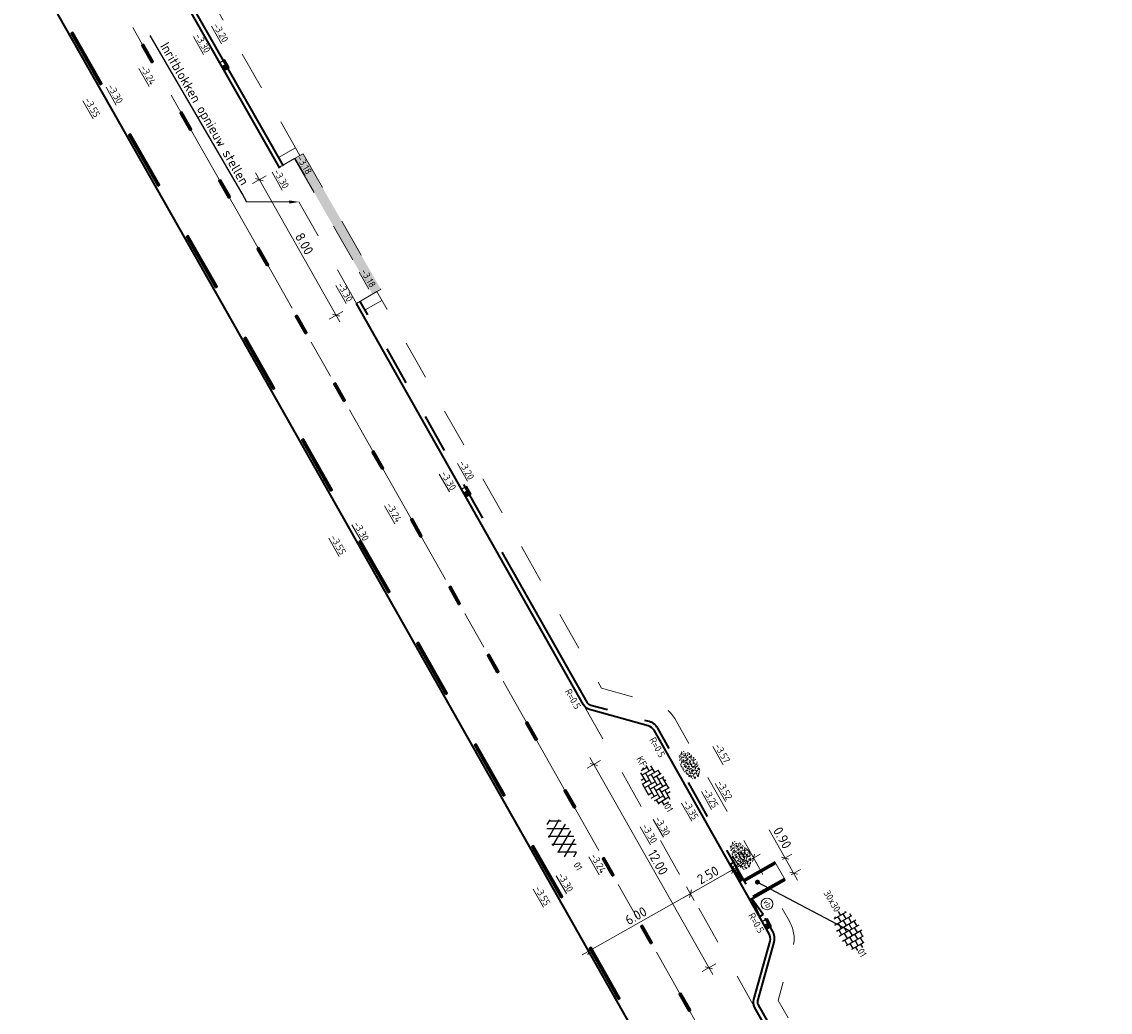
# Model space of a CAD drawing. Header units: metres. Extents: x 111691 to 117439, y 474133 to 478789.
# Tile 77 of 127: x 114342 to 114398, y 476517 to 476568. Entities that reach past the tile are written whole.
import ezdxf
from ezdxf import colors
from ezdxf.entities.mleader import LeaderData, LeaderLine
from ezdxf.enums import TextEntityAlignment as Align
from ezdxf.math import Vec2, Vec3

# ---------------------------------------------------------------- set-up
doc = ezdxf.new("R2010")
doc.units = ezdxf.units.M
for name, pattern in [('AM-AS', [16, 10, -2, 2, -2]), ('VH-OPSLUITBAND_80X200', [14, 8, -2, 2, -2]), ('VH-RWSBAND', [24, 10, -2, 2, -2, 2, -2, 2, -2]), ('XX-HIDDEN', [4, 2, -2])]:
    doc.linetypes.add(name, pattern=pattern)
doc.layers.get('Defpoints').update_dxf_attribs({"lineweight": 25})
doc.layers.add('N-WE-AM-AS_WEG-G', color=10, linetype='AM-AS', lineweight=18, plot=False)
for name, color, linetype, lineweight in [('N-WE-GR-GRAS-S', 60, 'Continuous', 25), ('N-WE-IE-MEUBILAIR_WEGMEUBILAIR_PAAL-S', 7, 'Continuous', 25), ('N-WE-RI-HWA_KOLK-S', 150, 'Continuous', 25), ('N-WE-VH-HOOGTELABEL-T18', 2, 'Continuous', 18), ('N-WE-VH-KANTOPSLUITING-T18', 10, 'Continuous', 18), ('N-WE-VH-KANTOPSLUITING_OPSLUITBAND_80X200-G', 150, 'VH-OPSLUITBAND_80X200', 35), ('N-WE-VH-KANTOPSLUITING_TROTTOIRBAND_RWS_110 220-G', 210, 'VH-RWSBAND', 35), ('N-WE-VH-KANTOPSLUITING_VOORKANTBAND-G', 7, 'Continuous', 35), ('N-WE-VH-KANTVERHARDING-G', 1, 'Continuous', 35), ('N-WE-VH-MAATVOERING-M', 7, 'Continuous', 18), ('N-WE-VH-MATERIAALGRENS-G', 7, 'XX-HIDDEN', 18), ('N-WE-VH-VERHARDING_ASFALT-S', 7, 'Continuous', 25), ('N-WE-VH-VERHARDING_BETONSTRAATSTEEN-S', 7, 'Continuous', 25), ('N-WE-VH-VERHARDING_HERSTRATEN-S', 253, 'Continuous', 25), ('N-WE-VH-VERHARDING_TEGEL-S', 7, 'Continuous', 25), ('N-WE-VW-MARKERING-G', 7, 'Continuous', 35), ('X-XX-AL-AANPIJLING-M', 7, 'Continuous', 18), ('X-XX-AL-AANPIJLING-T25', 7, 'Continuous', 25), ('X-XX-AL-AANPIJLING_SYMBOLEN-T25', 7, 'Continuous', 25)]:
    doc.layers.add(name, color=color, linetype=linetype, lineweight=lineweight)
doc.layers.add('N-WE-VW-MARKERING_LANGS_STREEP_13_010-A', color=7, linetype='Continuous')
doc.layers.add('N-WE-VW-MARKERING_LANGS_STREEP_33_010-A', color=7, linetype='Continuous')
doc.styles.add('ISO', font='NLCS-ISO.ttf')
doc.styles.add('NLCS-ISO', font='NLCS-ISO.ttf')
doc.styles.add('NLCS-ISO-ANNOTATIEF-T25', font='NLCS-ISO.ttf', dxfattribs={"height": 2.5})
doc.styles.add('NLCS-ISO-M200-T18', font='NLCS-ISO.ttf', dxfattribs={"height": 0.36})
doc.dimstyles.new('M200T25-PIJL', dxfattribs={"dimscale": 0.2, "dimtxt": 2.5, "dimasz": 2, "dimexe": 1, "dimexo": 0.25, "dimgap": 0.75, "dimtad": 1, "dimzin": 0, "dimdsep": 46, "dimtxsty": 'ISO', "dimcen": 0, "dimdle": 1, "dimse1": 1, "dimse2": 1, "dimclrt": 2, "dimazin": 0, "dimtfac": 1, "dimtdec": 4, "dimtmove": 2, "dimatfit": 3, "dimfxl": 1, "dimtolj": 1, "dimtzin": 0, "dimarcsym": 0})
doc.dimstyles.new('NLCS-ANNOTATIEF-T25-SCHRAP_L2_H1', dxfattribs={"dimtxt": 2.5, "dimasz": 1.4, "dimexe": 2, "dimexo": 2, "dimgap": 0.7, "dimtad": 1, "dimzin": 0, "dimdsep": 46, "dimtxsty": 'NLCS-ISO-ANNOTATIEF-T25', "dimblk": 'OBLIQUE', "dimcen": 0, "dimdle": 2, "dimclrd": 256, "dimclre": 256, "dimclrt": 256, "dimadec": 1, "dimazin": 0, "dimtfac": 1, "dimtdec": 3, "dimtofl": 0, "dimtmove": 0, "dimatfit": 3, "dimldrblk": 'OBLIQUE', "dimfxl": 2, "dimfxlon": 1, "dimtfillclr": 256, "dimtolj": 1, "dimtzin": 0, "dimlwd": -1, "dimlwe": -1, "dimarcsym": 0})

# ---------------------------------------------------------------- blocks, each defined once
blk = doc.blocks.new('SVH-ASFALT-SO')
at = {"ltscale": 0.1}
for p, q in [((-1.91, 0.69), (0.95, 5.64)), ((0, 0), (3.27, 5.66)), ((4.87, 0.12), (1.65, 5.7)), ((-3.36, 2.17), (-1.83, 4.83)), ((0.36, -0.07), (-2.31, 4.55)), ((2.75, -0.22), (-0.47, 5.37)), ((2.18, -0.23), (5.32, 5.22)), ((6.7, 0.95), (4.04, 5.55)), ((4.66, 0.07), (7.07, 4.25)), ((7.83, 2.99), (7.15, 4.18)), ((-2.72, 1.26), (-3.45, 2.54))]:
    blk.add_line(p, q, dxfattribs=at)
at = {"style": 'NLCS-ISO'}
blk.add_attdef('KLEUR', text='', height=1.8, dxfattribs=at).set_placement((9.49, 2.74), align=Align.MIDDLE_LEFT)
at = {"style": 'NLCS-ISO', "flags": 1}
blk.add_attdef('FUNCTIE', text='', height=1.8, dxfattribs=at).set_placement((0.12, -3.58), align=Align.MIDDLE_CENTER)
blk = doc.blocks.new('SGR-GRAS_01-SO')
at = {"ltscale": 0.1}
for p, q in [((-1.96, -0.07), (-1.98, 0)), ((-1.93, 0.19), (-1.93, 0.24)), ((-1.89, 0.24), (-1.92, 0.25)), ((-1.67, 0.02), (-1.6, 0.04)), ((-1.6, 0.24), (-1.65, 0.29)), ((-1.53, 0.32), (-1.6, 0.35)), ((-1.45, 0.64), (-1.52, 0.66)), ((-1.52, 0.19), (-1.44, 0.19)), ((-1.47, 0.58), (-1.48, 0.65)), ((-1.43, 0.48), (-1.35, 0.5)), ((-1.36, 0.21), (-1.43, 0.23)), ((-1.42, 0.13), (-1.36, 0.17)), ((-1.38, 0.11), (-1.32, 0.16)), ((-1.37, 0.01), (-1.38, 0.08)), ((-1.33, 0.11), (-1.33, 0.19)), ((-1.3, 0.76), (-1.32, 0.77)), ((-1.28, 0.68), (-1.28, 0.76)), ((-1.17, 0.39), (-1.23, 0.43)), ((-1.17, 0.24), (-1.22, 0.29)), ((-1.15, 0.65), (-1.21, 0.7)), ((-1.11, 0.17), (-1.04, 0.19)), ((-1.03, 0.03), (-1.1, 0.07)), ((-0.94, 0.84), (-1, 0.88)), ((-0.97, 0.51), (-0.92, 0.57)), ((-0.89, 0.5), (-0.97, 0.52)), ((-0.94, 0.19), (-0.87, 0.19)), ((-0.92, 0.42), (-0.86, 0.46)), ((-0.89, 0.81), (-0.82, 0.81)), ((-0.87, 0.66), (-0.89, 0.73)), ((-0.8, 0.06), (-0.88, 0.08)), ((-0.87, 0.62), (-0.8, 0.64)), ((-0.8, 0.47), (-0.87, 0.51)), ((-0.75, 0.24), (-0.8, 0.29)), ((-0.77, 0.09), (-0.79, 0.16)), ((-0.73, 0.65), (-0.78, 0.7)), ((-0.74, 0.03), (-0.73, 0.11)), ((-0.67, 0.11), (-0.73, 0.14)), ((-0.69, 0.61), (-0.68, 0.68)), ((-0.58, 0.92), (-0.64, 0.96)), ((-0.56, 0.92), (-0.51, 0.97)), ((-0.56, 0.32), (-0.48, 0.34)), ((-0.44, 0.55), (-0.51, 0.59)), ((-0.43, 0.78), (-0.5, 0.8)), ((-0.42, 0.71), (-0.36, 0.74)), ((-0.34, 0.35), (-0.41, 0.37)), ((-0.32, 0.24), (-0.38, 0.29)), ((-0.31, 0.19), (-0.37, 0.22)), ((-0.37, 0.19), (-0.29, 0.19)), ((-0.31, 0.65), (-0.36, 0.7)), ((-0.32, 0.81), (-0.24, 0.81)), ((-0.32, 0.77), (-0.24, 0.79)), ((-0.28, 0.73), (-0.29, 0.81)), ((-0.21, 1), (-0.27, 1.03)), ((-0.24, 0.02), (-0.17, 0.04)), ((-0.18, 0.17), (-0.19, 0.24)), ((-0.08, 0.63), (-0.14, 0.67)), ((-0.14, -0.04), (-0.14, 0.03)), ((-0.09, 0.53), (-0.09, 0.6)), ((-0.08, 0.16), (-0.03, 0.21)), ((-0.07, 0.19), (0, 0.23)), ((0.06, 0.27), (-0.01, 0.3)), ((0, 0.47), (0.07, 0.49)), ((0.1, 0.24), (0.05, 0.29)), ((0.13, 0.64), (0.06, 0.66)), ((0.07, 0.99), (0.14, 1.03)), ((0.12, 0.65), (0.07, 0.7)), ((0.22, 0.2), (0.15, 0.22)), ((0.21, 0.19), (0.28, 0.19)), ((0.29, 0.71), (0.22, 0.75)), ((0.24, 0.92), (0.31, 0.94)), ((0.26, 0.81), (0.33, 0.81)), ((0.32, 0.81), (0.3, 0.89)), ((0.31, 0.17), (0.39, 0.19)), ((0.32, 0.57), (0.38, 0.62)), ((0.42, 0.34), (0.36, 0.38)), ((0.42, 0.25), (0.4, 0.32)), ((0.43, 0.48), (0.49, 0.51)), ((0.53, 0.24), (0.47, 0.29)), ((0.54, 0.65), (0.49, 0.7)), ((0.56, -0.02), (0.49, 0.02)), ((0.5, 0.45), (0.51, 0.53)), ((0.59, 0.93), (0.52, 0.94)), ((0.55, 0.62), (0.63, 0.64)), ((0.65, 0.79), (0.58, 0.83)), ((0.68, 0.49), (0.61, 0.51)), ((0.77, 0.05), (0.7, 0.07)), ((0.78, 0.42), (0.72, 0.46)), ((0.78, 0.19), (0.86, 0.19)), ((0.83, 0.81), (0.91, 0.81)), ((0.92, 0.06), (0.85, 0.09)), ((0.87, 0.31), (0.94, 0.33)), ((0.95, 0.24), (0.9, 0.29)), ((0.91, 0.89), (0.91, 0.92)), ((0.97, 0.65), (0.91, 0.7)), ((0.93, 0.76), (0.99, 0.8)), ((1.01, 0.87), (0.95, 0.91)), ((1.01, 0.33), (1, 0.4)), ((1.15, 0.78), (1.08, 0.8)), ((1.15, 0.5), (1.08, 0.54)), ((1.1, 0.38), (1.1, 0.45)), ((1.11, 0.77), (1.18, 0.79)), ((1.24, 0.34), (1.17, 0.36)), ((1.18, 0.01), (1.26, 0.03)), ((1.21, 0.21), (1.26, 0.26)), ((1.28, 0.14), (1.22, 0.17)), ((1.28, 0.25), (1.35, 0.29)), ((1.37, 0.24), (1.32, 0.29)), ((1.39, 0.65), (1.34, 0.7)), ((1.36, 0.19), (1.43, 0.19)), ((1.42, 0.46), (1.5, 0.48)), ((1.51, 0.58), (1.44, 0.62)), ((1.64, 0.21), (1.58, 0.25)), ((1.61, 0.41), (1.59, 0.48)), ((1.69, 0.3), (1.7, 0.37)), ((1.79, 0.19), (1.72, 0.21)), ((1.74, 0.16), (1.81, 0.18)), ((1.8, 0.24), (1.75, 0.29)), ((1.93, 0.19), (1.95, 0.19)), ((-1.92, -0.16), (-1.85, -0.12)), ((-1.82, -0.08), (-1.9, -0.06)), ((-1.76, -0.13), (-1.82, -0.09)), ((-1.78, -0.3), (-1.73, -0.25)), ((-1.62, -0.5), (-1.69, -0.46)), ((-1.63, -0.57), (-1.68, -0.52)), ((-1.61, -0.17), (-1.67, -0.11)), ((-1.57, -0.44), (-1.49, -0.44)), ((-1.54, -0.66), (-1.5, -0.64)), ((-1.4, -0.05), (-1.46, -0.01)), ((-1.38, -0.46), (-1.38, -0.39)), ((-1.35, -0.28), (-1.28, -0.26)), ((-1.27, -0.23), (-1.34, -0.21)), ((-1.26, -0.42), (-1.33, -0.38)), ((-1.27, -0.56), (-1.28, -0.48)), ((-1.21, -0.57), (-1.26, -0.52)), ((-1.18, -0.67), (-1.25, -0.65)), ((-1.19, -0.17), (-1.24, -0.11)), ((-1.13, -0.78), (-1.19, -0.75)), ((-1.06, -0.39), (-1, -0.35)), ((-1.04, -0.58), (-0.97, -0.57)), ((-0.99, -0.44), (-0.92, -0.44)), ((-0.9, -0.34), (-0.96, -0.3)), ((-0.9, -0.65), (-0.84, -0.6)), ((-0.84, -0.94), (-0.85, -0.93)), ((-0.78, -0.57), (-0.84, -0.52)), ((-0.76, -0.7), (-0.83, -0.67)), ((-0.76, -0.17), (-0.82, -0.11)), ((-0.8, -0.13), (-0.73, -0.11)), ((-0.71, -0.38), (-0.79, -0.36)), ((-0.79, -0.54), (-0.78, -0.46)), ((-0.72, -0.89), (-0.65, -0.87)), ((-0.71, -0.9), (-0.64, -0.86)), ((-0.62, -0.82), (-0.7, -0.8)), ((-0.67, -0.48), (-0.69, -0.4)), ((-0.53, -0.26), (-0.6, -0.22)), ((-0.58, -0.99), (-0.59, -0.97)), ((-0.57, -0.1), (-0.5, -0.06)), ((-0.49, -0.25), (-0.44, -0.19)), ((-0.48, -0.44), (-0.41, -0.42)), ((-0.4, -0.63), (-0.46, -0.59)), ((-0.38, -0.98), (-0.43, -0.93)), ((-0.42, -0.44), (-0.34, -0.44)), ((-0.36, -0.57), (-0.41, -0.52)), ((-0.34, -0.17), (-0.39, -0.11)), ((-0.26, -0.99), (-0.33, -0.95)), ((-0.25, -0.09), (-0.32, -0.07)), ((-0.17, -0.18), (-0.24, -0.14)), ((-0.16, -0.53), (-0.23, -0.51)), ((-0.21, -0.61), (-0.15, -0.58)), ((-0.19, -0.62), (-0.19, -0.54)), ((-0.17, -0.74), (-0.1, -0.72)), ((-0.07, -0.97), (-0.14, -0.95)), ((-0.04, -0.55), (-0.1, -0.51)), ((-0.08, -0.4), (-0.09, -0.32)), ((-0.01, -1.01), (0.04, -0.95)), ((0.05, -0.98), (0, -0.93)), ((0.07, -0.57), (0.01, -0.52)), ((0.02, -0.96), (0.01, -0.89)), ((0.08, -0.17), (0.03, -0.11)), ((0.1, -0.91), (0.03, -0.88)), ((0.07, -0.29), (0.14, -0.27)), ((0.19, -0.1), (0.13, -0.06)), ((0.16, -0.44), (0.23, -0.44)), ((0.17, -1.04), (0.22, -1.02)), ((0.31, -0.24), (0.24, -0.22)), ((0.33, -0.47), (0.26, -0.43)), ((0.29, -0.33), (0.35, -0.29)), ((0.4, -0.68), (0.32, -0.66)), ((0.39, -0.6), (0.45, -0.55)), ((0.39, -0.59), (0.46, -0.57)), ((0.4, -0.69), (0.41, -0.62)), ((0.46, -0.83), (0.4, -0.8)), ((0.47, -0.98), (0.42, -0.93)), ((0.49, -0.57), (0.44, -0.52)), ((0.45, -0.12), (0.46, -0.05)), ((0.51, -0.17), (0.45, -0.11)), ((0.52, -0.32), (0.5, -0.24)), ((0.62, -0.88), (0.6, -0.81)), ((0.63, -0.14), (0.7, -0.12)), ((0.69, -0.39), (0.62, -0.35)), ((0.64, -0.84), (0.71, -0.81)), ((0.7, -0.89), (0.77, -0.88)), ((0.73, -0.44), (0.81, -0.44)), ((0.82, -0.76), (0.76, -0.72)), ((0.78, -0.04), (0.85, 0)), ((0.86, -0.39), (0.79, -0.37)), ((0.8, -0.19), (0.85, -0.14)), ((0.86, -0.94), (0.84, -0.93)), ((0.91, -0.57), (0.86, -0.52)), ((0.93, -0.17), (0.88, -0.11)), ((0.95, -0.83), (0.88, -0.81)), ((0.94, -0.44), (1.01, -0.42)), ((1.05, -0.31), (0.99, -0.27)), ((1, -0.77), (1, -0.7)), ((1.05, -0.2), (1.05, -0.12)), ((1.11, -0.24), (1.1, -0.16)), ((1.19, -0.68), (1.12, -0.64)), ((1.14, -0.56), (1.21, -0.52)), ((1.21, -0.8), (1.2, -0.73)), ((1.33, -0.1), (1.26, -0.08)), ((1.26, -0.75), (1.33, -0.73)), ((1.34, -0.57), (1.29, -0.52)), ((1.36, -0.17), (1.3, -0.11)), ((1.31, -0.44), (1.38, -0.44)), ((1.42, -0.23), (1.35, -0.19)), ((1.42, -0.54), (1.35, -0.52)), ((1.55, -0.6), (1.49, -0.56)), ((1.5, -0.29), (1.57, -0.27)), ((1.64, -0.27), (1.65, -0.2)), ((1.64, -0.27), (1.7, -0.23)), ((1.68, -0.55), (1.74, -0.5)), ((1.71, -0.16), (1.69, -0.09)), ((1.78, -0.15), (1.71, -0.11)), ((1.71, -0.52), (1.71, -0.52)), ((1.78, -0.17), (1.73, -0.11)), ((1.88, -0.25), (1.81, -0.23))]:
    blk.add_line(p, q, dxfattribs=at)
at = {"ltscale": 0.1, "style": 'NLCS-ISO'}
blk.add_attdef('TYPE', text='', height=0.5, dxfattribs=at).set_placement((3.47, -0.02), align=Align.MIDDLE_CENTER)
blk = doc.blocks.new('_Oblique')
at = {"color": 0, "linetype": 'ByBlock', "lineweight": -2}
blk.add_line((-0.5, -0.5), (0.5, 0.5), dxfattribs=at)
blk = doc.blocks.new('*D231')
at = {"layer": 'Defpoints', "color": 0, "transparency": 16777216}
for p in [(114355.537, 476560.147), (114359.479, 476553.186), (114358.428, 476552.59)]:
    blk.add_point(p, dxfattribs=at)
at = {"layer": 'N-WE-VH-MAATVOERING-M', "transparency": 16777216}
for p, q in [((114354.834, 476559.748), (114354.137, 476559.354)), ((114354.288, 476559.899), (114358.625, 476552.242)), ((114358.776, 476552.787), (114358.08, 476552.393))]:
    blk.add_line(p, q, dxfattribs=at)
at = {"layer": 'N-WE-VH-MAATVOERING-M', "transparency": 16777216, "xscale": 0.28, "yscale": 0.28, "zscale": 0.28}
for p, rotation in [((114354.486, 476559.551), 119.5266241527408), ((114358.428, 476552.59), 299.5266241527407)]:
    blk.add_blockref('_Oblique', p, dxfattribs=dict(at, rotation=rotation))
at = {"layer": 'N-WE-VH-MAATVOERING-M', "transparency": 16777216, "insert": (114356.796, 476556.263), "char_height": 0.5, "attachment_point": 5, "rotation": 299.5266, "style": 'NLCS-ISO-ANNOTATIEF-T25'}
blk.add_mtext('\\A1;8.00', dxfattribs=at)
blk = doc.blocks.new('*D232')
at = {"layer": 'Defpoints', "color": 0, "transparency": 16777216}
for p in [(114372.579, 476530.039), (114378.49, 476519.596), (114377.574, 476519.077)]:
    blk.add_point(p, dxfattribs=at)
at = {"layer": 'N-WE-VH-MAATVOERING-M', "transparency": 16777216}
for p, q in [((114371.466, 476529.869), (114377.771, 476518.729)), ((114372.011, 476529.718), (114371.315, 476529.324)), ((114377.922, 476519.274), (114377.226, 476518.88))]:
    blk.add_line(p, q, dxfattribs=at)
at = {"layer": 'N-WE-VH-MAATVOERING-M', "transparency": 16777216, "xscale": 0.28, "yscale": 0.28, "zscale": 0.28}
for p, rotation in [((114371.663, 476529.521), 119.5084482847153), ((114377.574, 476519.077), 299.5084482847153)]:
    blk.add_blockref('_Oblique', p, dxfattribs=dict(at, rotation=rotation))
at = {"layer": 'N-WE-VH-MAATVOERING-M', "transparency": 16777216, "insert": (114374.958, 476524.491), "char_height": 0.5, "attachment_point": 5, "rotation": 299.5084, "style": 'NLCS-ISO-ANNOTATIEF-T25'}
blk.add_mtext('\\A1;12.00', dxfattribs=at)
blk = doc.blocks.new('*D233')
at = {"layer": 'Defpoints', "color": 0, "transparency": 16777216}
for p in [(114377.613, 476521.145), (114371.407, 476519.93), (114372.392, 476518.189)]:
    blk.add_point(p, dxfattribs=at)
at = {"layer": 'N-WE-VH-MAATVOERING-M', "transparency": 16777216}
for p, q in [((114376.976, 476523.082), (114371.058, 476519.733)), ((114376.825, 476522.537), (114376.431, 476523.233)), ((114371.604, 476519.582), (114371.21, 476520.278))]:
    blk.add_line(p, q, dxfattribs=at)
at = {"layer": 'N-WE-VH-MAATVOERING-M', "transparency": 16777216, "xscale": 0.28, "yscale": 0.28, "zscale": 0.28}
for p, rotation in [((114376.628, 476522.885), 29.50844828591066), ((114371.407, 476519.93), 209.5084482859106)]:
    blk.add_blockref('_Oblique', p, dxfattribs=dict(at, rotation=rotation))
at = {"layer": 'N-WE-VH-MAATVOERING-M', "transparency": 16777216, "insert": (114373.825, 476521.747), "char_height": 0.5, "attachment_point": 5, "rotation": 29.5084, "style": 'NLCS-ISO-ANNOTATIEF-T25'}
blk.add_mtext('\\A1;6.00', dxfattribs=at)
blk = doc.blocks.new('*D234')
at = {"layer": 'Defpoints', "color": 0, "transparency": 16777216}
for p in [(114378.804, 476524.116), (114379.789, 476522.376), (114377.613, 476521.145)]:
    blk.add_point(p, dxfattribs=at)
at = {"layer": 'N-WE-VH-MAATVOERING-M', "transparency": 16777216}
for p, q in [((114376.28, 476522.688), (114379.152, 476524.313)), ((114379.001, 476523.768), (114378.607, 476524.465)), ((114376.825, 476522.537), (114376.431, 476523.233))]:
    blk.add_line(p, q, dxfattribs=at)
at = {"layer": 'N-WE-VH-MAATVOERING-M', "transparency": 16777216, "xscale": 0.28, "yscale": 0.28, "zscale": 0.28}
for p, rotation in [((114378.804, 476524.116), 29.50844828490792), ((114376.628, 476522.885), 209.508448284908)]:
    blk.add_blockref('_Oblique', p, dxfattribs=dict(at, rotation=rotation))
at = {"layer": 'N-WE-VH-MAATVOERING-M', "transparency": 16777216, "insert": (114377.524, 476523.84), "char_height": 0.5, "attachment_point": 5, "rotation": 29.5084, "style": 'NLCS-ISO-ANNOTATIEF-T25'}
blk.add_mtext('\\A1;2.50', dxfattribs=at)
blk = doc.blocks.new('*D236')
at = {"layer": 'Defpoints', "color": 0, "transparency": 16777216}
for p in [(114379.866, 476524.717), (114379.98, 476522.484), (114380.851, 476522.977)]:
    blk.add_point(p, dxfattribs=at)
at = {"layer": 'N-WE-VH-MAATVOERING-M', "transparency": 16777216}
for p, q in [((114378.647, 476524.028), (114380.214, 476524.914)), ((114380.063, 476524.369), (114379.669, 476525.065)), ((114379.192, 476523.877), (114378.798, 476524.573))]:
    blk.add_line(p, q, dxfattribs=at)
at = {"layer": 'N-WE-VH-MAATVOERING-M', "transparency": 16777216, "xscale": 0.28, "yscale": 0.28, "zscale": 0.28}
for p, rotation in [((114379.866, 476524.717), 29.50844828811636), ((114378.995, 476524.225), 209.5084482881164)]:
    blk.add_blockref('_Oblique', p, dxfattribs=dict(at, rotation=rotation))
at = {"layer": 'N-WE-VH-MAATVOERING-M', "transparency": 16777216, "insert": (114379.238, 476524.811), "char_height": 0.5, "attachment_point": 5, "rotation": 29.5084, "style": 'NLCS-ISO-ANNOTATIEF-T25'}
blk.add_mtext('\\A1;1.00', dxfattribs=at)
blk = doc.blocks.new('SVH-BSS_KEIFORMAAT_ELLEBOOG-SO')
at = {"ltscale": 0.1}
for p, q in [((-1.87, 2.81), (-1.87, 0.39)), ((-0.82, 2.94), (-0.82, 1.44)), ((0.23, 2.97), (0.23, 2.49)), ((-5.61, 0.39), (-3.97, 0.39)), ((-5.02, 0.39), (-5.02, -1.37)), ((-4.95, 1.44), (-2.92, 1.44)), ((-3.97, 1.44), (-3.97, -1.71)), ((-3.1, 2.49), (-1.87, 2.49)), ((-2.92, 2.49), (-2.92, -0.66)), ((-2.92, 0.39), (0.23, 0.39)), ((-1.87, 1.44), (1.28, 1.44)), ((-0.82, 2.49), (2.33, 2.49)), ((-0.82, 0.39), (-0.82, -2.76)), ((0.23, 1.44), (0.23, -1.71)), ((1.28, 2.49), (1.28, -0.66)), ((1.28, 0.39), (4.43, 0.39)), ((2.33, 2.71), (2.33, 0.39)), ((2.33, 1.44), (4.95, 1.44)), ((3.38, 2.38), (3.38, 1.44)), ((3.38, 0.39), (3.38, -2.38)), ((4.43, 1.44), (4.43, -1.71)), ((5.48, 0.74), (5.48, -0.66)), ((5.48, 0.39), (5.61, 0.39)), ((-5.52, -0.66), (-5.02, -0.66)), ((-4.62, -1.71), (-1.87, -1.71)), ((-3.97, -0.66), (-0.82, -0.66)), ((-2.92, -1.71), (-2.92, -2.55)), ((-1.87, -0.66), (-1.87, -2.81)), ((-1.87, -2.76), (1.28, -2.76)), ((-0.82, -1.71), (2.33, -1.71)), ((0.23, -0.66), (3.38, -0.66)), ((0.23, -2.76), (0.23, -2.97)), ((1.28, -1.71), (1.28, -2.9)), ((2.33, -0.66), (2.33, -2.71)), ((3.38, -1.71), (4.62, -1.71)), ((4.43, -0.66), (5.52, -0.66))]:
    blk.add_line(p, q, dxfattribs=at)
at = {"style": 'NLCS-ISO'}
blk.add_attdef('FORMAAT', text='', height=1.8, dxfattribs=at).set_placement((-5.71, 0), align=Align.MIDDLE_RIGHT)
blk.add_attdef('KLEUR', text='', height=1.8, dxfattribs=at).set_placement((5.71, 0), align=Align.MIDDLE_LEFT)
at = {"style": 'NLCS-ISO', "flags": 1}
blk.add_attdef('FUNCTIE', text='', height=1.8, dxfattribs=at).set_placement((0.12, -3.58), align=Align.MIDDLE_CENTER)
blk = doc.blocks.new('SVH-TEGEL_300X300_DUN_HALFST-SO')
for p, q in [((-1.5, -2.87), (-1.5, 2.87)), ((0, -2.97), (0, 2.97)), ((1.5, -2.87), (1.5, 2.87)), ((-5.66, 0), (-4.5, 0)), ((-4.89, 1.5), (-4.5, 1.5)), ((-4.5, -1.8), (-4.5, 1.8)), ((-4.5, 0.75), (-3, 0.75)), ((-3.7, 2.25), (-3, 2.25)), ((-3, -2.52), (-3, 2.52)), ((-3, 1.5), (-1.5, 1.5)), ((-3, 0), (-1.5, 0)), ((-1.5, 2.25), (0, 2.25)), ((-1.5, 0.75), (0, 0.75)), ((0, 1.5), (1.5, 1.5)), ((0, 0), (1.5, 0)), ((1.5, 2.25), (3, 2.25)), ((1.5, 0.75), (3, 0.75)), ((3, -2.52), (3, 2.52)), ((3, 1.5), (4.5, 1.5)), ((3, 0), (4.5, 0)), ((4.5, -1.8), (4.5, 1.8)), ((4.5, 0.75), (5.48, 0.75)), ((-4.89, -1.5), (-4.5, -1.5)), ((-4.5, -0.75), (-3, -0.75)), ((-3.7, -2.25), (-3, -2.25)), ((-3, -1.5), (-1.5, -1.5)), ((-1.5, -0.75), (0, -0.75)), ((-1.5, -2.25), (0, -2.25)), ((0, -1.5), (1.5, -1.5)), ((1.5, -0.75), (3, -0.75)), ((1.5, -2.25), (3, -2.25)), ((3, -1.5), (4.5, -1.5)), ((4.5, -0.75), (5.48, -0.75))]:
    blk.add_line(p, q)
at = {"style": 'NLCS-ISO'}
blk.add_attdef('FORMAAT', text='', height=1.8, dxfattribs=at).set_placement((-5.76, 0), align=Align.MIDDLE_RIGHT)
blk.add_attdef('KLEUR', text='', height=1.8, dxfattribs=at).set_placement((5.58, 0), align=Align.MIDDLE_LEFT)
at = {"style": 'NLCS-ISO', "flags": 1}
blk.add_attdef('FUNCTIE', text='', height=1.8, dxfattribs=at).set_placement((0.12, -3.58), align=Align.MIDDLE_CENTER)
blk = doc.blocks.new('*D306')
at = {"layer": 'Defpoints', "color": 0, "transparency": 16777216}
for p in [(114381.009, 476524.443), (114381.485, 476524.712), (114381.451, 476523.659)]:
    blk.add_point(p, dxfattribs=at)
at = {"layer": 'X-XX-AL-AANPIJLING-M', "transparency": 16777216}
for p, q in [((114381.485, 476524.712), (114380.669, 476526.158)), ((114381.357, 476524.64), (114381.834, 476524.909)), ((114382.124, 476523.58), (114381.485, 476524.712)), ((114381.799, 476523.856), (114382.276, 476524.125))]:
    blk.add_line(p, q, dxfattribs=at)
at = {"layer": 'X-XX-AL-AANPIJLING-M', "transparency": 16777216, "xscale": 0.28, "yscale": 0.28, "zscale": 0.28}
for p, rotation in [((114381.485, 476524.712), 119.4433362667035), ((114381.928, 476523.929), 299.4433362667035)]:
    blk.add_blockref('_Oblique', p, dxfattribs=dict(at, rotation=rotation))
at = {"layer": 'X-XX-AL-AANPIJLING-M', "transparency": 16777216, "insert": (114381.348, 476525.749), "char_height": 0.5, "attachment_point": 5, "rotation": 299.4433, "style": 'NLCS-ISO-ANNOTATIEF-T25'}
blk.add_mtext('\\A1;0.90', dxfattribs=at)
blk = doc.blocks.new('N-SRI-KOLK_RWS-SO')
at = {"ltscale": 0.1}
blk.add_hatch(color=256, dxfattribs=at).paths.add_polyline_path([(0, 0), (1.125, 0), (1.125, 1.5), (0, 1.5)])
blk.add_line((0, 0), (0, 1.5), dxfattribs=at)
at = {"flags": 128}
blk.add_lwpolyline([(-1.125, 0), (1.125, 0), (1.125, 1.5), (-1.125, 1.5)], close=True, dxfattribs=at)
at = {"ltscale": 0.1, "flags": 128}
blk.add_lwpolyline([(0, 0), (1.125, 0), (1.125, 1.5), (0, 1.5)], close=True, dxfattribs=at)
blk = doc.blocks.new('SIE-WEG_PAAL_VERKEERSBORD-SO')
at = {"color": 0, "linetype": 'ByBlock', "lineweight": 18}
blk.add_circle((0, 0), 1.5, dxfattribs=at)
at = {"color": 0, "linetype": 'ByBlock', "lineweight": 18, "style": 'NLCS-ISO'}
blk.add_text('vb', height=1.5, dxfattribs=at).set_placement((0, 0.13), align=Align.MIDDLE_CENTER)

msp = doc.modelspace()

# ---------------------------------------------------------------- hatches: boundary and pattern name
at = {"layer": 'N-WE-VH-VERHARDING_HERSTRATEN-S'}
h = msp.add_hatch(color=256, dxfattribs=at)
h.dxf.hatch_style = 1
h.paths.add_polyline_path([(114360.527, 476553.811), (114360.729, 476553.917), (114356.736, 476560.882), (114356.573, 476560.786), (114356.302, 476560.633), (114360.294, 476553.672)])
at = {"layer": 'N-WE-VW-MARKERING_LANGS_STREEP_13_010-A'}
h = msp.add_hatch(color=256, dxfattribs=at)
h.dxf.hatch_style = 1
h.paths.add_polyline_path([(114348.945, 476565.571), (114349.032, 476565.62), (114348.538, 476566.49), (114348.451, 476566.44)])
h = msp.add_hatch(color=256, dxfattribs=at)
h.dxf.hatch_style = 1
h.paths.add_polyline_path([(114350.92, 476562.092), (114351.007, 476562.142), (114350.514, 476563.011), (114350.427, 476562.962)])
h = msp.add_hatch(color=256, dxfattribs=at)
h.dxf.hatch_style = 1
h.paths.add_polyline_path([(114352.896, 476558.614), (114352.983, 476558.664), (114352.489, 476559.533), (114352.402, 476559.484)])
h = msp.add_hatch(color=256, dxfattribs=at)
h.dxf.hatch_style = 1
h.paths.add_polyline_path([(114354.871, 476555.136), (114354.958, 476555.185), (114354.464, 476556.055), (114354.377, 476556.005)])
h = msp.add_hatch(color=256, dxfattribs=at)
h.dxf.hatch_style = 1
h.paths.add_polyline_path([(114356.841, 476551.655), (114356.928, 476551.704), (114356.435, 476552.574), (114356.348, 476552.525)])
h = msp.add_hatch(color=256, dxfattribs=at)
h.dxf.hatch_style = 1
h.paths.add_polyline_path([(114358.811, 476548.174), (114358.898, 476548.223), (114358.406, 476549.093), (114358.319, 476549.044)])
h = msp.add_hatch(color=256, dxfattribs=at)
h.dxf.hatch_style = 1
h.paths.add_polyline_path([(114360.781, 476544.692), (114360.868, 476544.742), (114360.376, 476545.612), (114360.289, 476545.563)])
h = msp.add_hatch(color=256, dxfattribs=at)
h.dxf.hatch_style = 1
h.paths.add_polyline_path([(114362.751, 476541.211), (114362.838, 476541.261), (114362.346, 476542.131), (114362.259, 476542.082)])
h = msp.add_hatch(color=256, dxfattribs=at)
h.dxf.hatch_style = 1
h.paths.add_polyline_path([(114364.722, 476537.73), (114364.809, 476537.779), (114364.316, 476538.65), (114364.229, 476538.6)])
h = msp.add_hatch(color=256, dxfattribs=at)
h.dxf.hatch_style = 1
h.paths.add_polyline_path([(114366.692, 476534.249), (114366.779, 476534.298), (114366.286, 476535.169), (114366.199, 476535.119)])
h = msp.add_hatch(color=256, dxfattribs=at)
h.dxf.hatch_style = 1
h.paths.add_polyline_path([(114368.662, 476530.768), (114368.749, 476530.817), (114368.256, 476531.687), (114368.169, 476531.638)])
h = msp.add_hatch(color=256, dxfattribs=at)
h.dxf.hatch_style = 1
h.paths.add_polyline_path([(114370.632, 476527.287), (114370.719, 476527.336), (114370.227, 476528.206), (114370.14, 476528.157)])
h = msp.add_hatch(color=256, dxfattribs=at)
h.dxf.hatch_style = 1
h.paths.add_polyline_path([(114372.602, 476523.806), (114372.689, 476523.855), (114372.197, 476524.725), (114372.11, 476524.676)])
h = msp.add_hatch(color=256, dxfattribs=at)
h.dxf.hatch_style = 1
h.paths.add_polyline_path([(114374.572, 476520.324), (114374.659, 476520.374), (114374.167, 476521.244), (114374.08, 476521.195)])
h = msp.add_hatch(color=256, dxfattribs=at)
h.dxf.hatch_style = 1
h.paths.add_polyline_path([(114376.543, 476516.843), (114376.63, 476516.892), (114376.137, 476517.763), (114376.05, 476517.713)])
at = {"layer": 'N-WE-VW-MARKERING_LANGS_STREEP_33_010-A'}
h = msp.add_hatch(color=256, dxfattribs=at)
h.dxf.hatch_style = 1
h.paths.add_polyline_path([(114346.306, 476564.446), (114346.393, 476564.496), (114344.912, 476567.105), (114344.825, 476567.055)])
h = msp.add_hatch(color=256, dxfattribs=at)
h.dxf.hatch_style = 1
h.paths.add_polyline_path([(114349.269, 476559.229), (114349.356, 476559.278), (114347.875, 476561.887), (114347.788, 476561.838)])
h = msp.add_hatch(color=256, dxfattribs=at)
h.dxf.hatch_style = 1
h.paths.add_polyline_path([(114352.232, 476554.012), (114352.319, 476554.061), (114350.837, 476556.67), (114350.75, 476556.62)])
h = msp.add_hatch(color=256, dxfattribs=at)
h.dxf.hatch_style = 1
h.paths.add_polyline_path([(114355.187, 476548.79), (114355.274, 476548.839), (114353.797, 476551.45), (114353.71, 476551.401)])
h = msp.add_hatch(color=256, dxfattribs=at)
h.dxf.hatch_style = 1
h.paths.add_polyline_path([(114358.143, 476543.568), (114358.23, 476543.618), (114356.752, 476546.229), (114356.665, 476546.179)])
h = msp.add_hatch(color=256, dxfattribs=at)
h.dxf.hatch_style = 1
h.paths.add_polyline_path([(114361.098, 476538.347), (114361.185, 476538.396), (114359.707, 476541.007), (114359.62, 476540.958)])
h = msp.add_hatch(color=256, dxfattribs=at)
h.dxf.hatch_style = 1
h.paths.add_polyline_path([(114364.053, 476533.125), (114364.14, 476533.174), (114362.663, 476535.785), (114362.576, 476535.736)])
h = msp.add_hatch(color=256, dxfattribs=at)
h.dxf.hatch_style = 1
h.paths.add_polyline_path([(114367.009, 476527.903), (114367.096, 476527.953), (114365.618, 476530.563), (114365.531, 476530.514)])
h = msp.add_hatch(color=256, dxfattribs=at)
h.dxf.hatch_style = 1
h.paths.add_polyline_path([(114369.964, 476522.682), (114370.051, 476522.731), (114368.573, 476525.342), (114368.486, 476525.292)])
h = msp.add_hatch(color=256, dxfattribs=at)
h.dxf.hatch_style = 1
h.paths.add_polyline_path([(114372.919, 476517.46), (114373.006, 476517.509), (114371.529, 476520.12), (114371.442, 476520.071)])

# ---------------------------------------------------------------- linework, layer by layer
at = {"layer": 'N-WE-AM-AS_WEG-G'}
msp.add_lwpolyline([(114395.573, 476483.322), (114354.899, 476555.187), (114299.71, 476652.375), (114264.239, 476714.855), (114242.014, 476754.196, 0.05177), (114236.033, 476762.614), (114226.853, 476773.057)], format="xyb", dxfattribs=at)
at = {"layer": 'N-WE-VH-KANTOPSLUITING_OPSLUITBAND_80X200-G'}
for points in [[(114379.35, 476523.599), (114380.969, 476524.513)], [(114379.874, 476522.677), (114381.49, 476523.59)]]:
    msp.add_lwpolyline(points, dxfattribs=at)
at = {"layer": 'N-WE-VH-KANTOPSLUITING_TROTTOIRBAND_RWS_110 220-G', "flags": 128}
for points in [[(114355.725, 476560.254), (114350.542, 476569.38, -0.199453), (114350.516, 476569.593), (114351.349, 476572.593, 0.199453), (114351.282, 476573.141), (114345.356, 476583.576, 0.198372), (114344.922, 476583.915), (114341.907, 476584.753, -0.198372), (114341.738, 476584.884), (114304.485, 476650.487)], [(114394.546, 476491.673), (114380.115, 476517.171, -0.19908), (114380.089, 476517.383), (114380.924, 476520.388, 0.19908), (114380.857, 476520.936), (114374.946, 476531.379, 0.198745), (114374.513, 476531.718), (114371.503, 476532.554, -0.198745), (114371.334, 476532.686), (114359.671, 476553.294)]]:
    msp.add_lwpolyline(points, format="xyb", dxfattribs=at)
for points in [[(114378.849, 476524.489), (114378.658, 476524.381)], [(114378.849, 476524.489), (114379.245, 476523.565), (114378.658, 476524.381)], [(114379.341, 476523.619), (114379.15, 476523.51)], [(114379.873, 476522.677), (114379.682, 476522.569)], [(114380.365, 476521.806), (114379.777, 476522.623), (114380.174, 476521.698)], [(114380.365, 476521.806), (114380.174, 476521.698)]]:
    msp.add_lwpolyline(points, dxfattribs=at)
at = {"layer": 'N-WE-VH-KANTOPSLUITING_VOORKANTBAND-G', "flags": 128}
for points in [[(114355.534, 476560.145), (114350.351, 476569.272, -0.199453), (114350.304, 476569.652), (114351.137, 476572.652, 0.199453), (114351.091, 476573.032), (114345.165, 476583.468, 0.198372), (114344.864, 476583.703), (114341.848, 476584.541, -0.198372), (114341.547, 476584.775), (114304.294, 476650.378)], [(114398.183, 476484.8), (114379.924, 476517.062), (114379.924, 476517.062, -0.19908), (114379.877, 476517.442), (114380.712, 476520.447, 0.19908), (114380.666, 476520.827), (114374.755, 476531.271, 0.198745), (114374.454, 476531.506), (114371.444, 476532.342, -0.198745), (114371.142, 476532.578), (114359.479, 476553.186)]]:
    msp.add_lwpolyline(points, format="xyb", dxfattribs=at)
at = {"layer": 'N-WE-VH-KANTOPSLUITING_VOORKANTBAND-G'}
for points in [[(114379.39, 476523.53), (114381.009, 476524.443)], [(114379.834, 476522.747), (114381.451, 476523.659)]]:
    msp.add_lwpolyline(points, dxfattribs=at)
at = {"layer": 'N-WE-VH-KANTVERHARDING-G'}
msp.add_lwpolyline([(114392.962, 476481.844), (114352.289, 476553.708), (114297.101, 476650.894), (114261.629, 476713.377), (114242.142, 476747.87)], dxfattribs=at)
at = {"layer": 'N-WE-VH-MATERIAALGRENS-G', "flags": 128}
for points in [[(114356.572, 476560.786), (114351.56, 476569.614), (114352.313, 476572.325, 0.199453), (114352.151, 476573.635), (114349.45, 476578.391)], [(114378.511, 476527.11), (114375.817, 476531.872, 0.198745), (114374.78, 476532.682), (114372.057, 476533.438), (114360.527, 476553.811)], [(114395.43, 476492.141), (114381.133, 476517.403), (114381.888, 476520.121, 0.19908), (114381.727, 476521.428), (114379.034, 476526.188)]]:
    msp.add_lwpolyline(points, format="xyb", dxfattribs=at)
for points in [[(114356.347, 476561.183), (114355.478, 476560.689)], [(114359.479, 476553.186), (114357.509, 476556.667), (114355.534, 476560.145)], [(114360.786, 476553.353), (114359.916, 476552.861)], [(114371.142, 476532.578), (114379.924, 476517.062)]]:
    msp.add_lwpolyline(points, dxfattribs=at)
at = {"layer": 'N-WE-VH-MATERIAALGRENS-G'}
for points in [[(114355.516, 476560.193), (114356.302, 476560.633), (114356.573, 476560.786)], [(114356.302, 476560.633), (114360.295, 476553.669)], [(114356.736, 476560.882), (114356.573, 476560.786)], [(114356.736, 476560.882), (114360.729, 476553.917)], [(114359.479, 476553.186), (114360.527, 476553.811)], [(114360.729, 476553.917), (114360.527, 476553.811)], [(114380.966, 476524.511), (114381.487, 476523.588)]]:
    msp.add_lwpolyline(points, dxfattribs=at)
at = {"layer": 'N-WE-VW-MARKERING-G'}
for points in [[(114346.306, 476564.446), (114346.393, 476564.496), (114344.912, 476567.105), (114344.825, 476567.055)], [(114348.945, 476565.571), (114349.032, 476565.62), (114348.538, 476566.49), (114348.451, 476566.44)], [(114350.92, 476562.092), (114351.007, 476562.142), (114350.514, 476563.011), (114350.427, 476562.962)], [(114349.269, 476559.229), (114349.356, 476559.278), (114347.875, 476561.887), (114347.788, 476561.838)], [(114352.896, 476558.614), (114352.983, 476558.664), (114352.489, 476559.533), (114352.402, 476559.484)], [(114352.232, 476554.012), (114352.319, 476554.061), (114350.837, 476556.67), (114350.75, 476556.62)], [(114354.871, 476555.136), (114354.958, 476555.185), (114354.464, 476556.055), (114354.377, 476556.005)], [(114356.841, 476551.655), (114356.928, 476551.704), (114356.435, 476552.574), (114356.348, 476552.525)], [(114355.187, 476548.79), (114355.274, 476548.839), (114353.797, 476551.45), (114353.71, 476551.401)], [(114358.811, 476548.174), (114358.898, 476548.223), (114358.406, 476549.093), (114358.319, 476549.044)], [(114358.143, 476543.568), (114358.23, 476543.618), (114356.752, 476546.229), (114356.665, 476546.179)], [(114360.781, 476544.692), (114360.868, 476544.742), (114360.376, 476545.612), (114360.289, 476545.563)], [(114362.751, 476541.211), (114362.838, 476541.261), (114362.346, 476542.131), (114362.259, 476542.082)], [(114361.098, 476538.347), (114361.185, 476538.396), (114359.707, 476541.007), (114359.62, 476540.958)], [(114364.722, 476537.73), (114364.809, 476537.779), (114364.316, 476538.65), (114364.229, 476538.6)], [(114364.053, 476533.125), (114364.14, 476533.174), (114362.663, 476535.785), (114362.576, 476535.736)], [(114366.692, 476534.249), (114366.779, 476534.298), (114366.286, 476535.169), (114366.199, 476535.119)], [(114368.662, 476530.768), (114368.749, 476530.817), (114368.256, 476531.687), (114368.169, 476531.638)], [(114367.009, 476527.903), (114367.096, 476527.953), (114365.618, 476530.563), (114365.531, 476530.514)], [(114370.632, 476527.287), (114370.719, 476527.336), (114370.227, 476528.206), (114370.14, 476528.157)], [(114369.964, 476522.682), (114370.051, 476522.731), (114368.573, 476525.342), (114368.486, 476525.292)], [(114372.602, 476523.806), (114372.689, 476523.855), (114372.197, 476524.725), (114372.11, 476524.676)], [(114374.572, 476520.324), (114374.659, 476520.374), (114374.167, 476521.244), (114374.08, 476521.195)], [(114372.919, 476517.46), (114373.006, 476517.509), (114371.529, 476520.12), (114371.442, 476520.071)], [(114376.543, 476516.843), (114376.63, 476516.892), (114376.137, 476517.763), (114376.05, 476517.713)]]:
    msp.add_lwpolyline(points, close=True, dxfattribs=at)

# ---------------------------------------------------------------- block references
at = {"layer": 'N-WE-GR-GRAS-S', "xscale": 0.4, "yscale": 0.4, "zscale": 0.4, "rotation": 300.1117835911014}
for p in [(114376.581, 476529.482), (114379.21, 476524.84)]:
    msp.add_blockref('SGR-GRAS_01-SO', p, dxfattribs=at)
at = {"layer": 'N-WE-IE-MEUBILAIR_WEGMEUBILAIR_PAAL-S', "xscale": 0.2, "yscale": 0.2, "zscale": 0.2, "rotation": 300.111783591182}
msp.add_blockref('SIE-WEG_PAAL_VERKEERSBORD-SO', (114380.558, 476522.357), dxfattribs=at)
at = {"layer": 'N-WE-RI-HWA_KOLK-S', "xscale": 0.2, "yscale": 0.2, "zscale": 0.2}
for p, rotation in [((114352.572, 476565.355), 299.7065792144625), ((114364.988, 476543.452), 299.5084482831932), ((114380.425, 476521.25), 299.5084482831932)]:
    msp.add_blockref('N-SRI-KOLK_RWS-SO', p, dxfattribs=dict(at, rotation=rotation))
at = {"layer": 'N-WE-VH-VERHARDING_ASFALT-S', "xscale": 0.2, "yscale": 0.2, "zscale": 0.2, "rotation": 300.1117835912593}
msp.add_blockref('SVH-ASFALT-SO', (114369.328, 476525.83), dxfattribs=at).add_auto_attribs({'KLEUR': '01'})
at = {"layer": 'N-WE-VH-VERHARDING_BETONSTRAATSTEEN-S', "xscale": 0.2, "yscale": 0.2, "zscale": 0.2, "rotation": 300.1117835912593}
msp.add_blockref('SVH-BSS_KEIFORMAAT_ELLEBOOG-SO', (114374.829, 476528.453), dxfattribs=at).add_auto_attribs({'FORMAAT': 'KF', 'KLEUR': '01'})
at = {"layer": 'N-WE-VH-VERHARDING_TEGEL-S', "xscale": 0.2, "yscale": 0.2, "zscale": 0.2, "rotation": 300.1117835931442}
msp.add_blockref('SVH-TEGEL_300X300_DUN_HALFST-SO', (114384.778, 476520.991), dxfattribs=at).add_auto_attribs({'FORMAAT': '30x30', 'KLEUR': '01'})

# ---------------------------------------------------------------- texts
at = {"layer": 'N-WE-VH-HOOGTELABEL-T18', "style": 'NLCS-ISO-M200-T18'}
for s, p in [('%%U-3.20', (114352.092, 476567.471)), ('%%U-3.30', (114351.161, 476566.931)), ('%%U-3.24', (114348.356, 476565.304)), ('%%U-3.30', (114346.677, 476564.331)), ('%%U-3.55', (114345.489, 476563.641)), ('%%U-3.18', (114356.398, 476560.658)), ('%%U-3.30', (114355.201, 476559.964)), ('%%U-3.18', (114359.679, 476554.843)), ('%%U-3.30', (114358.482, 476554.149)), ('%%U-3.20', (114364.719, 476545.004)), ('%%U-3.30', (114363.788, 476544.464)), ('%%U-3.24', (114360.983, 476542.838)), ('%%U-3.30', (114359.304, 476541.864)), ('%%U-3.55', (114358.116, 476541.175)), ('%%U-3.57', (114377.844, 476530.469)), ('%%U-3.52', (114377.963, 476528.576)), ('%%U-3.25', (114377.249, 476528.161)), ('%%U-3.35', (114376.222, 476527.566)), ('%%U-3.30', (114374.113, 476526.343)), ('%%U-3.30', (114374.775, 476526.727)), ('%%U-3.24', (114371.479, 476524.815)), ('%%U-3.30', (114369.799, 476523.841)), ('%%U-3.55', (114368.611, 476523.152))]:
    msp.add_text(s, height=0.36, rotation=299.7212, dxfattribs=at).set_placement(p)
at = {"layer": 'N-WE-VH-KANTOPSLUITING-T18', "style": 'NLCS-ISO'}
for p in [(114370.163, 476533.271), (114374.493, 476530.787), (114379.577, 476521.768)]:
    msp.add_text('R=0.5', height=0.36, rotation=299.72, dxfattribs=at).set_placement(p)

# ---------------------------------------------------------------- dimensions: what is measured, and where the dimension line sits
at = {"layer": 'N-WE-VH-MAATVOERING-M'}
for p1, p2, distance, picture, middle in [((114355.537, 476560.147), (114359.479, 476553.186), -1.208, '*D231', (114356.796, 476556.263)), ((114372.579, 476530.039), (114378.49, 476519.596), -1.053, '*D232', (114374.958, 476524.491)), ((114377.613, 476521.145), (114379.789, 476522.376), 2, '*D234', (114377.524, 476523.84)), ((114377.613, 476521.145), (114372.392, 476518.189), -2, '*D233', (114373.825, 476521.747))]:
    dim = msp.add_aligned_dim(p1=p1, p2=p2, distance=distance, dimstyle='NLCS-ANNOTATIEF-T25-SCHRAP_L2_H1', dxfattribs=at)
    dim.commit()
    dim.dimension.update_dxf_attribs({"geometry": picture, "text_midpoint": middle})
dim = msp.add_linear_dim(base=(114379.866, 476524.717), p1=(114379.98, 476522.484), p2=(114380.851, 476522.977), angle=29.5084, dimstyle='NLCS-ANNOTATIEF-T25-SCHRAP_L2_H1', dxfattribs=at)
dim.commit()
dim.dimension.update_dxf_attribs({"geometry": '*D236', "text_midpoint": (114379.431, 476524.471), "dimtype": 161})
at = {"layer": 'X-XX-AL-AANPIJLING-M'}
dim = msp.add_aligned_dim(p1=(114381.451, 476523.659), p2=(114381.009, 476524.443), distance=-0.547, dimstyle='NLCS-ANNOTATIEF-T25-SCHRAP_L2_H1', dxfattribs=at)
dim.commit()
dim.dimension.update_dxf_attribs({"geometry": '*D306', "text_midpoint": (114381.348, 476525.749)})

# ---------------------------------------------------------------- leaders
at = {"layer": 'X-XX-AL-AANPIJLING-T25'}
ml = msp.add_multileader_mtext('Standard', dxfattribs=at)
ml.set_content('Inritblokken opnieuw stellen', color=256, style='NLCS-ISO-ANNOTATIEF-T25')
ml.set_leader_properties(color=256, linetype='ByLayer', lineweight=-1)
ml.build(insert=Vec2(0, 0))
ml.multileader.update_dxf_attribs({"text_left_attachment_type": 5, "text_right_attachment_type": 5, "dogleg_length": 2.5, "arrow_head_size": 0.5, "scale": 0.2})
ctx = ml.context
ctx.base_point, ctx.scale, ctx.char_height, ctx.arrow_head_size, ctx.landing_gap_size, ctx.plane_origin, ctx.plane_x_axis, ctx.plane_y_axis = Vec3(114349.154, 476566.497), 0.2, 0.5, 0.5, 0.18, Vec3(114356.521, 476558.406), Vec3(0.501689, -0.865048), Vec3(0.865048, 0.501689)
ctx.left_attachment, ctx.right_attachment = 5, 5
notes = []
notes.append((ctx, [(0, (1, 1, 0), (114353.85, 476558.401), (-0.501689, 0.865048), 0.5, [(0, [(114356.524, 476558.407)], 0, [])])]))
ctx.mtext.insert, ctx.mtext.text_direction, ctx.mtext.rotation, ctx.mtext.flow_direction = Vec3(114349.807, 476566.668), Vec3(0.501689, -0.865048), 5.237939, 5
at = {"layer": 'X-XX-AL-AANPIJLING_SYMBOLEN-T25'}
msp.add_leader([(114380.067, 476523.475), (114384.778, 476520.991)], dimstyle='M200T25-PIJL', override={"dimasz": 1.25, "dimgap": 0.14, "dimtad": 0, "dimldrblk": 'Dot', "dimfxl": 1.5, "dimarcsym": 1}, dxfattribs=at)
for ctx, leaders in notes:
    for number, flags, end, landing, length, lines in leaders:
        leader = LeaderData()
        leader.index, (leader.has_last_leader_line, leader.has_dogleg_vector, leader.attachment_direction) = number, flags
        leader.last_leader_point, leader.dogleg_vector, leader.dogleg_length = Vec3(end), Vec3(landing), length
        for number, points, colour, breaks in lines:
            line = LeaderLine()
            line.index, line.vertices, line.color, line.breaks = number, Vec3.list(points), colors.encode_raw_color(colour), breaks
            leader.lines.append(line)
        ctx.leaders.append(leader)

doc.saveas('drawing.dxf')
